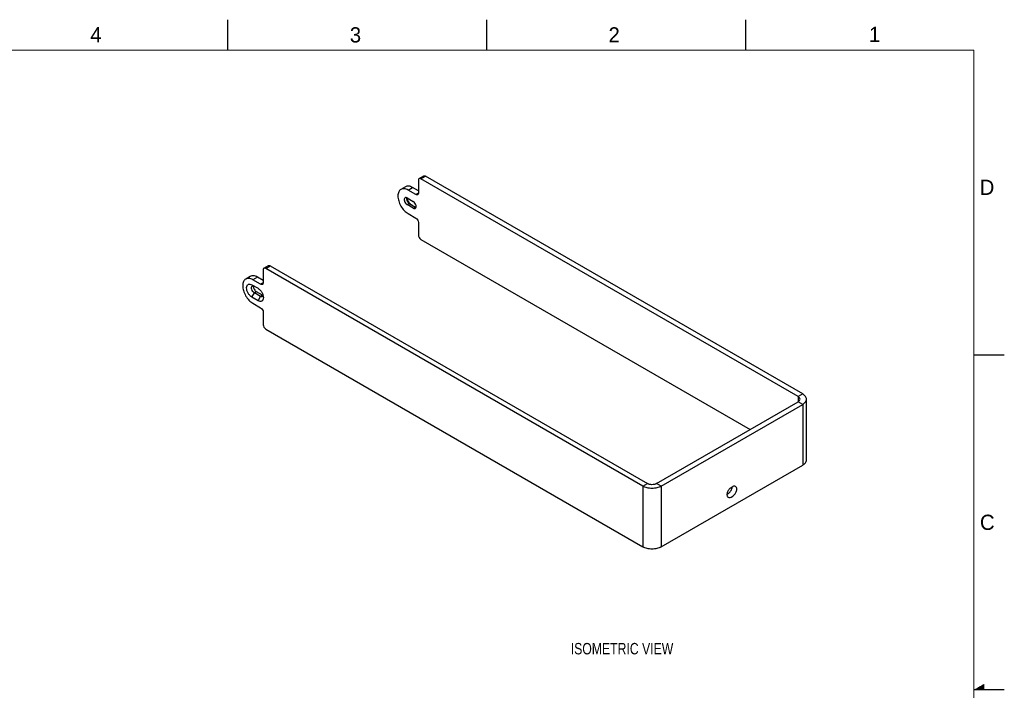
# Model space of a CAD drawing. Header units: inches. Extents: x 0 to 34, y 0 to 22.
# Tile 11 of 11: x 17.8 to 34, y 11 to 22. Entities that reach past the tile are written whole.
import ezdxf

# ---------------------------------------------------------------- set-up
doc = ezdxf.new("R2010")
doc.units = ezdxf.units.IN
doc.header["$LTSCALE"] = 1.87
doc.header["$MEASUREMENT"] = 0
doc.layers.get('0').update_dxf_attribs({"linetype": 'CONTINUOUS'})
doc.layers.add('02___PRT_ALL_AXES', color=7, linetype='CONTINUOUS')
doc.layers.add('DETAIL', color=7, linetype='CONTINUOUS')
doc.styles.get("Standard").update_dxf_attribs({"font": 'txt', "width": 0.8})
doc.styles.add('TEXTSTYLE_2', font='txt')

msp = doc.modelspace()

# ---------------------------------------------------------------- linework, layer by layer
at = {"color": 2, "linetype": 'CONTINUOUS'}
for p, q in [((21.25, 22), (21.25, 21.5)), ((25.5, 22), (25.5, 21.5)), ((29.75, 22), (29.75, 21.5)), ((33.5, 16.5), (34, 16.5)), ((34, 11), (33.5, 11)), ((33.517, 11.01), (33.67, 11.01)), ((33.535, 11.02), (33.67, 11.02)), ((33.552, 11.03), (33.67, 11.03)), ((33.569, 11.04), (33.67, 11.04)), ((33.587, 11.05), (33.67, 11.05)), ((33.604, 11.06), (33.67, 11.06)), ((33.621, 11.07), (33.67, 11.07)), ((33.639, 11.08), (33.67, 11.08)), ((33.656, 11.09), (33.67, 11.09))]:
    msp.add_line(p, q, dxfattribs=at)
at = {"color": 7, "linetype": 'CONTINUOUS'}
for p, q in [((24.396, 19.393), (24.47, 19.436)), ((24.425, 19.39), (24.5, 19.433)), ((30.691, 15.858), (24.5, 19.433)), ((24.384, 19.191), (24.288, 19.246)), ((24.384, 19.154), (24.342, 19.129)), ((24.199, 18.965), (24.232, 18.984)), ((24.232, 18.984), (24.333, 18.926)), ((24.299, 18.907), (24.333, 18.926)), ((21.848, 17.922), (21.922, 17.965)), ((21.877, 17.919), (21.952, 17.962)), ((21.622, 17.787), (21.548, 17.744)), ((21.836, 17.895), (21.836, 17.682)), ((28.069, 14.344), (21.877, 17.919)), ((21.651, 17.649), (21.751, 17.592)), ((21.74, 17.775), (21.666, 17.732)), ((21.794, 17.658), (21.666, 17.732)), ((21.836, 17.682), (21.794, 17.658)), ((21.651, 17.447), (21.691, 17.517)), ((21.725, 17.536), (21.691, 17.517)), ((21.791, 17.459), (21.691, 17.517)), ((21.751, 17.389), (21.791, 17.459)), ((21.825, 17.478), (21.791, 17.459)), ((21.751, 17.389), (21.651, 17.447)), ((21.666, 17.346), (21.794, 17.272)), ((21.836, 17.2), (21.836, 16.995)), ((21.877, 16.923), (28.069, 13.348)), ((30.691, 15.858), (30.617, 15.815)), ((28.366, 14.344), (30.691, 15.687)), ((30.691, 15.687), (30.617, 15.73)), ((30.691, 15.687), (30.691, 14.69)), ((30.753, 14.776), (30.753, 15.773)), ((28.366, 13.348), (30.691, 14.69)), ((28.069, 14.344), (28.143, 14.387)), ((28.366, 14.344), (28.292, 14.387)), ((28.069, 14.344), (28.069, 13.348)), ((28.366, 14.344), (28.366, 13.348))]:
    msp.add_line(p, q, dxfattribs=at)
at = {"color": 3, "linetype": 'CONTINUOUS'}
for p, q in [((24.384, 19.366), (24.384, 19.154)), ((30.617, 15.815), (24.425, 19.39)), ((24.342, 19.129), (24.214, 19.203)), ((24.214, 18.818), (24.342, 18.744)), ((24.384, 18.671), (24.384, 18.466)), ((24.425, 18.394), (29.828, 15.274)), ((21.952, 17.962), (28.143, 14.387)), ((21.836, 17.72), (21.74, 17.775)), ((28.292, 14.387), (30.617, 15.73)), ((30.617, 15.815), (30.617, 15.73))]:
    msp.add_line(p, q, dxfattribs=at)
at = {"color": 7, "linetype": 'CONTINUOUS', "const_width": 0.02}
for points in [[(33.5, 21.5), (0.5, 21.5)], [(33.5, 0.5), (33.5, 21.5)]]:
    msp.add_lwpolyline(points, dxfattribs=at)
at = {"color": 7, "linetype": 'CONTINUOUS'}
for centre, radius, start, end in [((24.23, 19.068), 0.0447, 165.8998, 170.8991), ((24.362, 19.121), 0.178, 194.2587, 196.071), ((24.369, 19.11), 0.178, 223.0402, 226.3842)]:
    msp.add_arc(centre, radius, start, end, dxfattribs=at)
at = {"color": 3, "linetype": 'CONTINUOUS'}
for points, knots in [([(24.425, 19.39), (24.421, 19.393), (24.411, 19.397), (24.4, 19.395), (24.396, 19.393)], [0, 0, 0, 0, 0.550833, 1, 1, 1, 1]), ([(24.396, 19.393), (24.392, 19.391), (24.385, 19.382), (24.384, 19.372), (24.384, 19.366)], [0, 0, 0, 0, 0.449175, 1, 1, 1, 1]), ([(24.372, 19.126), (24.368, 19.124), (24.357, 19.123), (24.347, 19.127), (24.342, 19.129)], [0, 0, 0, 0, 0.449167, 1, 1, 1, 1]), ([(24.384, 19.154), (24.384, 19.148), (24.382, 19.137), (24.375, 19.129), (24.372, 19.126)], [0, 0, 0, 0, 0.550825, 1, 1, 1, 1]), ([(24.342, 18.744), (24.354, 18.737), (24.374, 18.714), (24.384, 18.686), (24.384, 18.671)], [0, 0, 0, 0, 0.500006, 1, 1, 1, 1]), ([(24.384, 18.466), (24.384, 18.452), (24.394, 18.424), (24.413, 18.401), (24.425, 18.394)], [0, 0, 0, 0, 0.499994, 1, 1, 1, 1]), ([(21.922, 17.965), (21.926, 17.967), (21.937, 17.969), (21.947, 17.965), (21.952, 17.962)], [0, 0, 0, 0, 0.449167, 1, 1, 1, 1]), ([(21.74, 17.775), (21.73, 17.781), (21.709, 17.791), (21.677, 17.798), (21.648, 17.798), (21.63, 17.791), (21.622, 17.787)], [0, 0, 0, 0, 0.289542, 0.549115, 0.782256, 1, 1, 1, 1]), ([(30.648, 15.773), (30.648, 15.781), (30.64, 15.799), (30.626, 15.81), (30.617, 15.815)], [0, 0, 0, 0, 0.449222, 1, 1, 1, 1]), ([(30.617, 15.73), (30.626, 15.735), (30.64, 15.746), (30.648, 15.764), (30.648, 15.773)], [0, 0, 0, 0, 0.550778, 1, 1, 1, 1]), ([(28.292, 14.387), (28.281, 14.381), (28.257, 14.372), (28.217, 14.368), (28.178, 14.372), (28.154, 14.381), (28.143, 14.387)], [0, 0, 0, 0, 0.237238, 0.5, 0.762762, 1, 1, 1, 1])]:
    msp.add_open_spline(points, degree=3, knots=knots, dxfattribs=at)
at = {"color": 7, "linetype": 'CONTINUOUS'}
for points, knots in [([(24.47, 19.436), (24.474, 19.438), (24.485, 19.44), (24.495, 19.436), (24.5, 19.433)], [0, 0, 0, 0, 0.449167, 1, 1, 1, 1]), ([(24.191, 19.072), (24.194, 19.064), (24.204, 19.034), (24.222, 19.006), (24.238, 18.989)], [0, 0, 0, 0, 0.247019, 1, 1, 1, 1]), ([(24.186, 19.056), (24.188, 19.042), (24.199, 19.014), (24.22, 18.991), (24.232, 18.984)], [0, 0, 0, 0, 0.510125, 1, 1, 1, 1]), ([(24.246, 18.982), (24.248, 18.979), (24.256, 18.972), (24.266, 18.965), (24.273, 18.961)], [0, 0, 0, 0, 0.262266, 1, 1, 1, 1]), ([(24.333, 18.926), (24.334, 18.926), (24.337, 18.924), (24.341, 18.922), (24.344, 18.921)], [0, 0, 0, 0, 0.262358, 1, 1, 1, 1]), ([(21.848, 17.922), (21.844, 17.92), (21.837, 17.911), (21.836, 17.901), (21.836, 17.895)], [0, 0, 0, 0, 0.449175, 1, 1, 1, 1]), ([(21.877, 17.919), (21.873, 17.922), (21.863, 17.926), (21.852, 17.924), (21.848, 17.922)], [0, 0, 0, 0, 0.550833, 1, 1, 1, 1]), ([(21.548, 17.744), (21.54, 17.739), (21.525, 17.727), (21.51, 17.702), (21.501, 17.67), (21.499, 17.648), (21.499, 17.636)], [0, 0, 0, 0, 0.21775, 0.450892, 0.710464, 1, 1, 1, 1]), ([(21.499, 17.636), (21.499, 17.608), (21.509, 17.551), (21.545, 17.469), (21.597, 17.398), (21.642, 17.36), (21.666, 17.346)], [0, 0, 0, 0, 0.237242, 0.499994, 0.762749, 1, 1, 1, 1]), ([(21.666, 17.732), (21.656, 17.738), (21.635, 17.748), (21.603, 17.756), (21.573, 17.755), (21.556, 17.748), (21.548, 17.744)], [0, 0, 0, 0, 0.289542, 0.549115, 0.782256, 1, 1, 1, 1]), ([(21.651, 17.447), (21.638, 17.454), (21.615, 17.474), (21.587, 17.511), (21.568, 17.554), (21.562, 17.591), (21.564, 17.617), (21.569, 17.633), (21.577, 17.647), (21.588, 17.656), (21.602, 17.661), (21.624, 17.662), (21.64, 17.655), (21.651, 17.649)], [0, 0, 0, 0, 0.138357, 0.291584, 0.444832, 0.583168, 0.643654, 0.697767, 0.746441, 0.791897, 0.837346, 0.886011, 1, 1, 1, 1]), ([(21.691, 17.517), (21.681, 17.523), (21.662, 17.541), (21.648, 17.569), (21.643, 17.592), (21.644, 17.608), (21.648, 17.621), (21.654, 17.627), (21.658, 17.629)], [0, 0, 0, 0, 0.269891, 0.561318, 0.695457, 0.813139, 0.912854, 1, 1, 1, 1]), ([(21.658, 17.629), (21.662, 17.632), (21.674, 17.634), (21.685, 17.629), (21.691, 17.626)], [0, 0, 0, 0, 0.449166, 1, 1, 1, 1]), ([(21.824, 17.655), (21.82, 17.653), (21.809, 17.651), (21.799, 17.655), (21.794, 17.658)], [0, 0, 0, 0, 0.449167, 1, 1, 1, 1]), ([(21.836, 17.682), (21.836, 17.677), (21.834, 17.666), (21.827, 17.658), (21.824, 17.655)], [0, 0, 0, 0, 0.550825, 1, 1, 1, 1]), ([(21.751, 17.592), (21.763, 17.584), (21.787, 17.564), (21.814, 17.527), (21.833, 17.484), (21.839, 17.454), (21.839, 17.44)], [0, 0, 0, 0, 0.237252, 0.5, 0.762786, 1, 1, 1, 1]), ([(21.825, 17.456), (21.82, 17.453), (21.808, 17.451), (21.797, 17.456), (21.791, 17.459)], [0, 0, 0, 0, 0.449166, 1, 1, 1, 1]), ([(21.835, 17.469), (21.835, 17.467), (21.832, 17.462), (21.828, 17.458), (21.825, 17.456)], [0, 0, 0, 0, 0.268265, 1, 1, 1, 1]), ([(21.839, 17.44), (21.839, 17.428), (21.836, 17.41), (21.825, 17.392), (21.813, 17.382), (21.799, 17.377), (21.777, 17.377), (21.761, 17.383), (21.751, 17.389)], [0, 0, 0, 0, 0.273827, 0.390774, 0.499991, 0.609192, 0.72612, 1, 1, 1, 1]), ([(21.794, 17.272), (21.806, 17.265), (21.826, 17.243), (21.836, 17.214), (21.836, 17.2)], [0, 0, 0, 0, 0.500006, 1, 1, 1, 1]), ([(21.836, 16.995), (21.836, 16.981), (21.846, 16.952), (21.865, 16.93), (21.877, 16.923)], [0, 0, 0, 0, 0.499994, 1, 1, 1, 1]), ([(30.753, 15.773), (30.753, 15.781), (30.75, 15.797), (30.737, 15.82), (30.717, 15.841), (30.7, 15.853), (30.691, 15.858)], [0, 0, 0, 0, 0.21779, 0.450922, 0.710305, 1, 1, 1, 1]), ([(30.691, 15.687), (30.7, 15.692), (30.717, 15.704), (30.737, 15.725), (30.75, 15.748), (30.753, 15.765), (30.753, 15.773)], [0, 0, 0, 0, 0.289695, 0.549078, 0.78221, 1, 1, 1, 1]), ([(30.691, 14.69), (30.7, 14.696), (30.717, 14.707), (30.737, 14.728), (30.75, 14.751), (30.753, 14.768), (30.753, 14.776)], [0, 0, 0, 0, 0.289695, 0.549078, 0.78221, 1, 1, 1, 1]), ([(28.366, 14.344), (28.345, 14.332), (28.296, 14.314), (28.217, 14.306), (28.139, 14.314), (28.09, 14.332), (28.069, 14.344)], [0, 0, 0, 0, 0.237238, 0.5, 0.762762, 1, 1, 1, 1]), ([(28.366, 13.348), (28.345, 13.336), (28.296, 13.318), (28.217, 13.309), (28.139, 13.318), (28.09, 13.336), (28.069, 13.348)], [0, 0, 0, 0, 0.237238, 0.5, 0.762762, 1, 1, 1, 1])]:
    msp.add_open_spline(points, degree=3, knots=knots, dxfattribs=at)
for points in [[(24.186, 19.075), (24.185, 19.072), (24.185, 19.069), (24.185, 19.066)], [(24.185, 19.066), (24.185, 19.063), (24.185, 19.06), (24.186, 19.056)]]:
    msp.add_open_spline(points, degree=3, dxfattribs=at)
at = {"layer": '02___PRT_ALL_AXES', "color": 7, "linetype": 'CONTINUOUS'}
for p, q in [((24.17, 19.258), (24.096, 19.215)), ((24.214, 19.203), (24.288, 19.246)), ((29.515, 14.321), (29.542, 14.337)), ((29.515, 14.166), (29.542, 14.182))]:
    msp.add_line(p, q, dxfattribs=at)
at = {"layer": '02___PRT_ALL_AXES', "color": 3, "linetype": 'CONTINUOUS'}
for p, q in [((24.199, 19.074), (24.299, 19.016)), ((24.299, 18.907), (24.199, 18.965)), ((21.825, 17.478), (21.725, 17.536)), ((29.449, 14.214), (29.468, 14.225))]:
    msp.add_line(p, q, dxfattribs=at)
msp.add_arc((21.723, 17.62), 0.0455, 166.102, 171.9859, dxfattribs=at)
at = {"layer": '02___PRT_ALL_AXES', "color": 7, "linetype": 'CONTINUOUS'}
for points, knots in [([(24.288, 19.246), (24.278, 19.252), (24.257, 19.262), (24.225, 19.27), (24.196, 19.269), (24.178, 19.262), (24.17, 19.258)], [0, 0, 0, 0, 0.289542, 0.549115, 0.782256, 1, 1, 1, 1]), ([(29.515, 14.321), (29.5, 14.312), (29.474, 14.287), (29.454, 14.247), (29.447, 14.214), (29.448, 14.192), (29.454, 14.173), (29.463, 14.164), (29.467, 14.162)], [0, 0, 0, 0, 0.269878, 0.561327, 0.695467, 0.813143, 0.912855, 1, 1, 1, 1]), ([(29.59, 14.341), (29.583, 14.345), (29.566, 14.348), (29.55, 14.341), (29.542, 14.337)], [0, 0, 0, 0, 0.449164, 1, 1, 1, 1]), ([(29.542, 14.182), (29.557, 14.191), (29.583, 14.216), (29.603, 14.256), (29.61, 14.289), (29.609, 14.311), (29.603, 14.33), (29.594, 14.339), (29.59, 14.341)], [0, 0, 0, 0, 0.269878, 0.561327, 0.695467, 0.813143, 0.912855, 1, 1, 1, 1]), ([(29.467, 14.162), (29.474, 14.158), (29.491, 14.155), (29.507, 14.162), (29.515, 14.166)], [0, 0, 0, 0, 0.449164, 1, 1, 1, 1])]:
    msp.add_open_spline(points, degree=3, knots=knots, dxfattribs=at)
at = {"layer": '02___PRT_ALL_AXES', "color": 3, "linetype": 'CONTINUOUS'}
for points, knots in [([(24.096, 19.215), (24.088, 19.211), (24.073, 19.198), (24.058, 19.173), (24.049, 19.142), (24.047, 19.119), (24.047, 19.107)], [0, 0, 0, 0, 0.21775, 0.450892, 0.710464, 1, 1, 1, 1]), ([(24.047, 19.107), (24.047, 19.08), (24.057, 19.022), (24.093, 18.941), (24.145, 18.869), (24.19, 18.831), (24.214, 18.818)], [0, 0, 0, 0, 0.237242, 0.499994, 0.762749, 1, 1, 1, 1]), ([(24.214, 19.203), (24.204, 19.209), (24.183, 19.219), (24.151, 19.227), (24.121, 19.226), (24.104, 19.22), (24.096, 19.215)], [0, 0, 0, 0, 0.289542, 0.549115, 0.782256, 1, 1, 1, 1]), ([(24.165, 19.077), (24.162, 19.075), (24.156, 19.069), (24.151, 19.056), (24.151, 19.04), (24.156, 19.017), (24.17, 18.989), (24.188, 18.971), (24.199, 18.965)], [0, 0, 0, 0, 0.087145, 0.18686, 0.304543, 0.438683, 0.730109, 1, 1, 1, 1]), ([(24.199, 19.074), (24.193, 19.077), (24.182, 19.082), (24.17, 19.08), (24.165, 19.077)], [0, 0, 0, 0, 0.550836, 1, 1, 1, 1]), ([(24.332, 18.903), (24.336, 18.905), (24.342, 18.912), (24.346, 18.925), (24.346, 18.94), (24.342, 18.964), (24.327, 18.992), (24.309, 19.01), (24.299, 19.016)], [0, 0, 0, 0, 0.087145, 0.18686, 0.304543, 0.438683, 0.730109, 1, 1, 1, 1]), ([(24.299, 18.907), (24.304, 18.904), (24.315, 18.899), (24.328, 18.901), (24.332, 18.903)], [0, 0, 0, 0, 0.550836, 1, 1, 1, 1]), ([(21.678, 17.626), (21.677, 17.618), (21.678, 17.601), (21.688, 17.575), (21.704, 17.553), (21.717, 17.541), (21.725, 17.536)], [0, 0, 0, 0, 0.227302, 0.489674, 0.757731, 1, 1, 1, 1]), ([(29.468, 14.225), (29.484, 14.234), (29.511, 14.262), (29.527, 14.296), (29.532, 14.315)], [0, 0, 0, 0, 0.483325, 1, 1, 1, 1]), ([(29.532, 14.315), (29.532, 14.316), (29.533, 14.322), (29.534, 14.328), (29.535, 14.332)], [0, 0, 0, 0, 0.257217, 1, 1, 1, 1])]:
    msp.add_open_spline(points, degree=3, knots=knots, dxfattribs=at)
msp.add_open_spline([(21.825, 17.478), (21.828, 17.477), (21.831, 17.476), (21.834, 17.474)], degree=3, dxfattribs=at)

# ---------------------------------------------------------------- texts
at = {"color": 2, "linetype": 'CONTINUOUS', "char_height": 0.25, "width": 0.25, "attachment_point": 1, "line_spacing_factor": 0.9, "style": 'TEXTSTYLE_2'}
for s, insert in [('4', (18.998, 21.878)), ('3', (23.257, 21.876)), ('2', (27.503, 21.876)), ('1', (31.778, 21.883)), ('D', (33.595, 19.374)), ('C', (33.6, 13.877))]:
    msp.add_mtext(s, dxfattribs=dict(at, insert=insert))
at = {"layer": 'DETAIL', "color": 2, "linetype": 'CONTINUOUS', "insert": (26.884, 11.772), "char_height": 0.1875, "width": 2.1, "attachment_point": 1, "line_spacing_factor": 0.9}
msp.add_mtext('ISOMETRIC VIEW', dxfattribs=at)

doc.saveas('drawing.dxf')
